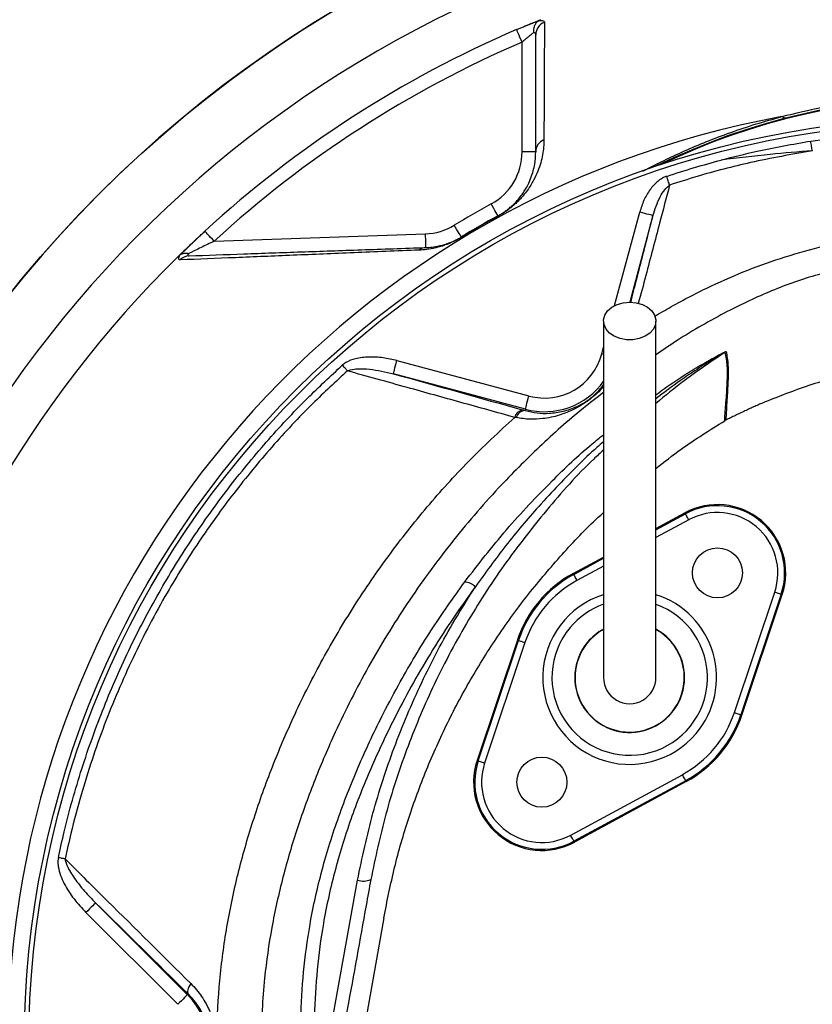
# Model space of a CAD drawing. Header units: millimetres. Extents: x 4424 to 8019, y 4288 to 7883.
# Tile 6 of 11: x 5196 to 6067, y 6131 to 7213. Entities that reach past the tile are written whole.
import ezdxf

# ---------------------------------------------------------------- set-up
doc = ezdxf.new("R2010")
doc.units = ezdxf.units.MM
doc.header["$LTSCALE"] = 5

msp = doc.modelspace()

# ---------------------------------------------------------------- linework, layer by layer
at = {"color": 7, "linetype": 'Continuous', "lineweight": 25}
for p, q in [((5742.2, 7201.6), (5768.5, 7212.5)), ((5748.1, 7067.3), (5748.1, 7187.8)), ((5763.1, 7067.3), (5748.1, 7067.3)), ((5410, 6969.2), (5642.1, 6977.3)), ((5610.7, 6838.1), (5755.7, 6799.3)), ((5751.8, 6784.8), (5606.8, 6823.7)), ((5749.6, 6783.8), (5751.4, 6783.3)), ((5751.4, 6783.3), (5751.8, 6784.8)), ((5741.7, 6775.5), (5740, 6775.8)), ((5971.8, 6772.7), (5970.8, 6772.1)), ((5895.1, 6653.6), (5927, 6670.9)), ((5927.5, 6669.9), (5927, 6670.9)), ((5804.3, 6604.3), (5837.6, 6622.4)), ((5804.9, 6603.3), (5804.3, 6604.3)), ((5981.4, 6451.6), (6025.6, 6583.9)), ((6032.7, 6581.6), (5988.5, 6449.2)), ((5989.6, 6448.8), (6033.9, 6581.2)), ((6032.7, 6581.6), (6033.9, 6581.2)), ((5743, 6531.3), (5698.8, 6398.9)), ((5744.1, 6530.9), (5743, 6531.3)), ((5699.9, 6398.6), (5744.1, 6530.9)), ((5751.3, 6528.5), (5707, 6396.2)), ((5988.5, 6449.2), (5989.6, 6448.8)), ((5699.9, 6398.6), (5698.8, 6398.9)), ((5801.5, 6316.9), (5924.2, 6383.4)), ((5927.8, 6376.8), (5805.1, 6310.3)), ((5928.3, 6375.8), (5805.7, 6309.2)), ((5927.8, 6376.8), (5928.3, 6375.8)), ((5805.1, 6310.3), (5805.7, 6309.2)), ((5532.1, 6072.2), (5567.4, 6267.5)), ((5279.8, 6242.6), (5380.6, 6141.8)), ((5370, 6131.2), (5269.2, 6232)), ((5596.3, 6226.1), (5566.2, 6055.4)), ((5381.4, 6142.7), (5380.6, 6141.8))]:
    msp.add_line(p, q, dxfattribs=at)
at = {"color": 8, "linetype": 'Continuous', "lineweight": 25}
for p, q in [((5849.8, 6898.5), (5877.4, 7001.3)), ((5891.8, 6997.4), (5866.4, 6902.3)), ((5835.6, 6845.4), (5837.6, 6852.8)), ((5837.6, 6844.9), (5835.6, 6845.4)), ((5895.1, 6652.2), (5927.5, 6669.9)), ((5931.1, 6663.3), (5895.1, 6643.7)), ((5804.9, 6603.3), (5837.6, 6621)), ((5837.6, 6612.5), (5808.4, 6596.7))]:
    msp.add_line(p, q, dxfattribs=at)
at = {"color": 7, "linetype": 'Continuous', "lineweight": 25, "flags": 128}
for points in [[(5748.1, 7187.8), (5747, 7190.5), (5745.8, 7193.1), (5744.8, 7195.5), (5743.9, 7197.6), (5743.2, 7199.3), (5742.6, 7200.6), (5742.3, 7201.3), (5742.2, 7201.6)], [(6066.9, 7068.6), (6066.7, 7069.7), (6066.5, 7070.9), (6066.3, 7072.1), (6066.1, 7073.5), (6065.9, 7074.9), (6065.6, 7076.3), (6065.4, 7077.8), (6065.2, 7079.3)], [(5910.2, 7030.9), (5909.8, 7031.9), (5909.5, 7033), (5909.1, 7034.2), (5908.7, 7035.4), (5908.3, 7036.6), (5907.8, 7037.9), (5907.4, 7039.2), (5907, 7040.5)], [(5721.5, 6997.1), (5721.4, 6997.4), (5721, 6998.1), (5720.3, 6999.3), (5719.4, 7001), (5718.3, 7003), (5717.1, 7005.2), (5715.7, 7007.7), (5714.3, 7010.3)], [(5721.7, 6996.8), (5721.7, 6996.9), (5721.7, 6996.9), (5721.6, 6997), (5721.6, 6997), (5721.6, 6997.1), (5721.6, 6997.1), (5721.6, 6997.1), (5721.5, 6997.1)], [(5891.8, 6997.4), (5891.5, 6997.5), (5890.7, 6997.7), (5889.3, 6998.1), (5887.5, 6998.6), (5885.3, 6999.1), (5882.8, 6999.8), (5880.2, 7000.5), (5877.4, 7001.3)], [(5681.3, 6973.9), (5681.2, 6974.1), (5680.7, 6974.9), (5680, 6976.1), (5679.1, 6977.7), (5677.9, 6979.6), (5676.5, 6981.8), (5675.1, 6984.2), (5673.6, 6986.7)], [(5371, 6952.9), (5392.1, 6973.1), (5399.8, 6980.3)], [(5410, 6969.2), (5408, 6971.4), (5406.1, 6973.4), (5404.3, 6975.3), (5402.8, 6977), (5401.5, 6978.4), (5400.6, 6979.4), (5400, 6980), (5399.8, 6980.3)], [(5642.6, 6962.3), (5642.6, 6962.6), (5642.6, 6963.5), (5642.5, 6964.8), (5642.4, 6966.7), (5642.4, 6969), (5642.3, 6971.6), (5642.2, 6974.4), (5642.1, 6977.3)], [(5681.5, 6973.6), (5681.5, 6973.7), (5681.5, 6973.7), (5681.4, 6973.8), (5681.4, 6973.8), (5681.4, 6973.9), (5681.4, 6973.9), (5681.3, 6973.9), (5681.3, 6973.9)], [(5866.3, 6902.3), (5873.5, 6901.6), (5880.2, 6899.7), (5886, 6896.7), (5890.6, 6892.7), (5893.7, 6888), (5895, 6882.9), (5894.6, 6877.7), (5892.3, 6872.8), (5888.5, 6868.4), (5883.2, 6864.9), (5876.9, 6862.4), (5869.9, 6861.1), (5862.7, 6861.1), (5855.7, 6862.4), (5849.4, 6864.9), (5844.2, 6868.4), (5840.3, 6872.8), (5838.1, 6877.7), (5837.6, 6882.9), (5839, 6888), (5842, 6892.7), (5846.6, 6896.7), (5852.5, 6899.7), (5859.2, 6901.6), (5866.3, 6902.3)], [(5606.8, 6823.7), (5606.9, 6824), (5607.1, 6824.8), (5607.5, 6826.2), (5607.9, 6828), (5608.5, 6830.2), (5609.2, 6832.7), (5609.9, 6835.3), (5610.7, 6838.1)], [(5556.3, 6826.8), (5555.7, 6827.5), (5555, 6828.3), (5554.4, 6829), (5553.7, 6829.8), (5552.9, 6830.6), (5552.2, 6831.4), (5551.5, 6832.3), (5550.7, 6833.1)], [(5751.8, 6784.8), (5751.9, 6785.1), (5752.1, 6786), (5752.5, 6787.3), (5753, 6789.1), (5753.5, 6791.3), (5754.2, 6793.8), (5754.9, 6796.5), (5755.7, 6799.3)], [(5931.1, 6663.3), (5930.4, 6664.5), (5929.7, 6665.8), (5929.1, 6666.9), (5928.6, 6667.9), (5928.1, 6668.7), (5927.8, 6669.3), (5927.6, 6669.7), (5927.5, 6669.9)], [(5808.4, 6596.7), (5807.8, 6598), (5807.1, 6599.2), (5806.5, 6600.3), (5805.9, 6601.3), (5805.5, 6602.1), (5805.2, 6602.8), (5804.9, 6603.1), (5804.9, 6603.3)], [(6025.6, 6583.9), (6027, 6583.5), (6028.3, 6583), (6029.5, 6582.6), (6030.6, 6582.3), (6031.5, 6582), (6032.2, 6581.8), (6032.6, 6581.6), (6032.7, 6581.6)], [(5744.1, 6530.9), (5744.3, 6530.9), (5744.7, 6530.7), (5745.4, 6530.5), (5746.3, 6530.2), (5747.3, 6529.9), (5748.6, 6529.4), (5749.9, 6529), (5751.3, 6528.5)], [(5981.4, 6451.6), (5982.7, 6451.1), (5984.1, 6450.7), (5985.3, 6450.3), (5986.4, 6449.9), (5987.2, 6449.6), (5987.9, 6449.4), (5988.3, 6449.3), (5988.5, 6449.2)], [(5699.9, 6398.6), (5700, 6398.5), (5700.5, 6398.4), (5701.1, 6398.2), (5702, 6397.9), (5703.1, 6397.5), (5704.3, 6397.1), (5705.6, 6396.7), (5707, 6396.2)], [(5927.8, 6376.8), (5927.7, 6377), (5927.5, 6377.4), (5927.1, 6378), (5926.7, 6378.8), (5926.2, 6379.8), (5925.5, 6380.9), (5924.9, 6382.2), (5924.2, 6383.4)], [(5805.1, 6310.3), (5805, 6310.4), (5804.8, 6310.8), (5804.5, 6311.4), (5804, 6312.3), (5803.5, 6313.2), (5802.9, 6314.4), (5802.2, 6315.6), (5801.5, 6316.9)], [(5246.3, 6290.8), (5245.4, 6291), (5244.6, 6291.2), (5243.6, 6291.3), (5242.7, 6291.5), (5241.8, 6291.7), (5240.8, 6291.9), (5239.8, 6292.2), (5238.9, 6292.4)], [(5279.8, 6242.6), (5279.6, 6242.3), (5278.9, 6241.7), (5278, 6240.7), (5276.6, 6239.4), (5275, 6237.8), (5273.2, 6236), (5271.2, 6234), (5269.2, 6232)], [(5384.4, 6153.9), (5383.2, 6152.1), (5382.2, 6150.4), (5381.4, 6148.7), (5380.9, 6147.2), (5380.6, 6145.8), (5380.6, 6144.5), (5380.9, 6143.5), (5381.4, 6142.7)], [(5380.6, 6141.8), (5380.3, 6141.6), (5379.7, 6141), (5378.7, 6140), (5377.4, 6138.6), (5375.8, 6137), (5374, 6135.2), (5372, 6133.3), (5370, 6131.2)]]:
    msp.add_lwpolyline(points, dxfattribs=at)
at = {"color": 7, "linetype": 'Continuous', "lineweight": 25}
for centre, radius in [((6221.3, 6085.1), 1797.5), ((6221.3, 6085.1), 1712.5), ((6221.3, 6085.1), 1704.2), ((6221.3, 6085.1), 1655.1), ((6221.3, 6085.1), 1650), ((6221.3, 6085.1), 1612.3), ((6221.3, 6085.1), 1325), ((6221.3, 6085.1), 1020), ((6221.3, 6085.1), 1015), ((5962.7, 6605), 27.5), ((5769.9, 6375.2), 27.5)]:
    msp.add_circle(centre, radius, dxfattribs=at)
for centre, radius, start, end in [((6221.3, 6085.1), 1589, 98.2747, 147.6633), ((6221.3, 6085.1), 1325, 283.8021, 266.0622), ((6221.3, 6085.1), 1262.6, 110.0275, 249.9725), ((6221.3, 6085.1), 1215, 113.2249, 132.5418), ((5777.7, 7195.9), 14.6, 110.0278, 179.5259), ((6221.3, 6085.1), 1200, 113.2249, 132.5418), ((6221.3, 6390.1), 737.5, 63.7466, 116.2534), ((6221.3, 6085.1), 1038.2, 100.4364, 259.5636), ((6038.2, 7114.6), 9.85, 240.0427, 281.6895), ((5777.6, 7067.2), 14.5, 112.4342, 179.5498), ((5683.1, 7067.3), 65, 298.721, 0), ((6221.3, 6085.1), 1055, 118.721, 121.279), ((6221.3, 6085.1), 1040, 118.721, 121.279), ((6221.3, 6085.1), 1039.6, 118.721, 121.279), ((5639.8, 7042.3), 65, 272, 301.279), ((6221.3, 6085.1), 1215, 134.4148, 166.5874), ((5383, 6939.4), 13.8, 92.2799, 138.0419), ((5643.1, 6949.4), 13, 92.2293, 128.8252), ((5772.6, 6862.3), 65.3, 255, 345), ((5979.3, 6834.6), 15.1, 118.1487, 121.7765), ((5750.4, 6773.2), 10.7, 94.2151, 165.6738), ((5752, 6772.7), 10.7, 93.1117, 164.842), ((5962.7, 6605), 75, 341.5102, 118.4898), ((5962.7, 6605), 73.8, 341.5102, 118.4898), ((5962.7, 6605), 66.3, 341.5102, 118.4898), ((5866.3, 6490.1), 130, 118.4898, 161.5102), ((5866.3, 6490.1), 128.8, 118.4898, 161.5102), ((5866.3, 6490.1), 121.3, 118.4898, 161.5102), ((5683, 6574.5), 20.6, 47.7815, 84.2489), ((5866.3, 6490.1), 60.3, 140, 61.477), ((5866.3, 6490.1), 60.3, 140, 61.4713), ((5866.3, 6490.1), 60, 180, 61.013), ((5866.3, 6490.1), 60, 119.0223, 180), ((5866.3, 6490.1), 60.3, 118.615, 140), ((5866.3, 6490.1), 60.3, 118.6204, 140), ((5866.3, 6490.1), 28.8, 180, 0.087), ((5866.3, 6490.1), 121.3, 298.4898, 341.5102), ((5866.3, 6490.1), 128.8, 298.4898, 341.5102), ((5866.3, 6490.1), 130, 298.4898, 341.5102), ((5769.9, 6375.2), 75, 161.5102, 298.4898), ((5769.9, 6375.2), 73.8, 161.5102, 298.4898), ((5769.9, 6375.2), 66.3, 161.5102, 298.4898), ((5573.7, 6286.5), 20, 251.6021, 294.5614), ((5323.8, 6085.1), 80.3, 315, 45)]:
    msp.add_arc(centre, radius, start, end, dxfattribs=at)
at = {"color": 8, "linetype": 'Continuous', "lineweight": 25}
for centre, radius, start, end in [((6221.3, 6390.1), 736.8, 64.1486, 115.8514), ((5772.6, 6862.3), 80.3, 255, 324.6267), ((5866.3, 6490.1), 95.4, 107.7115, 320), ((5866.3, 6490.1), 95.4, 320, 72.4222), ((5866.3, 6490.1), 85.4, 140, 70.1162), ((5866.3, 6490.1), 85.4, 109.7567, 140)]:
    msp.add_arc(centre, radius, start, end, dxfattribs=at)
at = {"color": 7, "linetype": 'Continuous', "lineweight": 25}
for points, knots in [([(5742.2, 7201.6), (5744.8, 7202.7), (5747.3, 7203.8), (5751.1, 7205.4), (5752.3, 7205.9), (5754.8, 7206.9), (5756, 7207.4), (5758.2, 7208.4), (5759.3, 7208.8), (5761.5, 7209.7), (5762.5, 7210.1), (5765.4, 7211.3), (5767.1, 7212), (5768.5, 7212.5)], [0, 0, 0, 0, 0.25, 0.25, 0.375, 0.375, 0.5, 0.5, 0.625, 0.625, 0.75, 0.75, 1, 1, 1, 1]), ([(5766.7, 7211.7), (5765.7, 7211.1), (5764.8, 7210.3), (5763.6, 7208.9), (5763.2, 7208.4), (5762.5, 7207.3), (5762.2, 7206.8), (5761.4, 7205), (5761, 7203.7), (5760.7, 7201.7), (5760.6, 7201), (5760.5, 7199.6), (5760.5, 7198.9), (5760.6, 7198.2)], [0, 0, 0, 0, 0.25, 0.25, 0.375, 0.375, 0.5, 0.5, 0.75, 0.75, 0.875, 0.875, 1, 1, 1, 1]), ([(5766.7, 7211.7), (5767.7, 7211.8), (5768.6, 7211.8), (5770.1, 7211.7), (5770.7, 7211.5), (5771.7, 7211.2), (5772.1, 7211), (5772.6, 7210.4), (5772.7, 7210), (5772.7, 7209.6)], [0, 0, 0, 0, 0.25, 0.25, 0.5, 0.5, 0.75, 0.75, 1, 1, 1, 1]), ([(5760.6, 7198.2), (5759.8, 7197.6), (5758.9, 7196.8), (5757, 7195.3), (5755.9, 7194.4), (5753.8, 7192.6), (5752.6, 7191.7), (5750.4, 7189.8), (5749.3, 7188.8), (5748.1, 7187.8)], [0, 0, 0, 0, 0.25, 0.25, 0.5, 0.5, 0.75, 0.75, 1, 1, 1, 1]), ([(5763.1, 7196.1), (5763.1, 7196.8), (5762.9, 7197.3), (5762.1, 7198.1), (5761.4, 7198.2), (5760.6, 7198.2)], [0, 0, 0, 0, 0.5, 0.5, 1, 1, 1, 1]), ([(6033.3, 7106.1), (6063.3, 7113.9), (6093.9, 7119.9), (6140.9, 7126), (6156.8, 7127.5), (6180.8, 7129.1), (6188.9, 7129.5), (6201, 7129.9), (6205.1, 7130), (6213.2, 7130.1), (6217.3, 7130.1), (6253.6, 7130.1), (6285.5, 7128), (6332.5, 7122), (6348.1, 7119.5), (6371.3, 7115), (6379, 7113.3), (6394.3, 7109.9), (6401.9, 7108), (6409.4, 7106.1)], [0, 0, 0, 0, 0.25, 0.25, 0.375, 0.375, 0.4375, 0.4375, 0.46875, 0.46875, 0.5, 0.5, 0.75, 0.75, 0.875, 0.875, 0.9375, 0.9375, 1, 1, 1, 1]), ([(6065.2, 7079.3), (6079.3, 7081), (6097.9, 7083.3), (6116.5, 7084.3), (6121, 7084.5)], [0, 0, 0, 0, 0.76355, 1, 1, 1, 1]), ([(5772.1, 7080.6), (5772.1, 7075.3), (5771.6, 7069.9), (5770.1, 7061.3), (5769.4, 7058.4), (5767.7, 7052.4), (5766.7, 7049.3), (5764.2, 7043), (5762.7, 7039.7), (5759.9, 7034.5), (5758.9, 7032.8), (5756.7, 7029.1), (5755.4, 7027.2), (5752.6, 7023.3), (5751, 7021.3), (5748.3, 7018.1), (5747.4, 7017.1), (5745.3, 7014.8), (5744.2, 7013.7), (5741.8, 7011.4), (5740.6, 7010.2), (5737.7, 7007.7), (5736.1, 7006.4), (5733.5, 7004.4), (5732.6, 7003.7), (5730.7, 7002.3), (5729.6, 7001.6), (5727.5, 7000.2), (5726.4, 6999.5), (5724.1, 6998.1), (5722.9, 6997.4), (5721.7, 6996.8)], [0, 0, 0, 0, 0.25, 0.25, 0.375, 0.375, 0.5, 0.5, 0.625, 0.625, 0.6875, 0.6875, 0.75, 0.75, 0.8125, 0.8125, 0.84375, 0.84375, 0.875, 0.875, 0.90625, 0.90625, 0.9375, 0.9375, 0.953125, 0.953125, 0.96875, 0.96875, 0.984375, 0.984375, 1, 1, 1, 1]), ([(5966.8, 7058.4), (5966.9, 7058.4), (5979.9, 7061.9), (6012.5, 7070), (6045.5, 7075.8), (6065.2, 7079.3)], [0, 0, 0, 0, 0.002902, 0.4034, 1, 1, 1, 1]), ([(5721.5, 6997.1), (5722.7, 6997.8), (5723.9, 6998.4), (5726, 6999.8), (5727.1, 7000.4), (5729, 7001.7), (5729.9, 7002.4), (5731.6, 7003.6), (5732.3, 7004.2), (5733.8, 7005.4), (5734.5, 7006), (5735.8, 7007.1), (5736.4, 7007.6), (5738.2, 7009.2), (5739.2, 7010.2), (5742.1, 7013.2), (5743.7, 7015), (5746.6, 7018.5), (5747.8, 7020.2), (5751.1, 7025), (5752.9, 7028), (5755.8, 7033.6), (5756.9, 7036.3), (5758.9, 7041.6), (5759.7, 7044.1), (5761, 7049), (5761.6, 7051.4), (5762.8, 7058.4), (5763.1, 7062.9), (5763.1, 7067.3)], [0, 0, 0, 0, 0.015625, 0.015625, 0.03125, 0.03125, 0.046875, 0.046875, 0.0625, 0.0625, 0.078125, 0.078125, 0.09375, 0.09375, 0.125, 0.125, 0.1875, 0.1875, 0.25, 0.25, 0.375, 0.375, 0.5, 0.5, 0.625, 0.625, 0.75, 0.75, 1, 1, 1, 1]), ([(6066.9, 7068.6), (6044.2, 7064.6), (6001.6, 7057), (5949.5, 7043.4), (5920.2, 7034.1), (5910.2, 7030.9)], [0, 0, 0, 0, 0.42754, 0.804707, 1, 1, 1, 1]), ([(6066.9, 7068.6), (6051.5, 7067.3), (6018.1, 7064.6), (5984.7, 7060.6), (5966.8, 7058.4)], [0, 0, 0, 0, 0.460906, 1, 1, 1, 1]), ([(5907, 7040.5), (5917.1, 7043.8), (5936.9, 7050.2), (5956.9, 7055.7), (5966.8, 7058.4)], [0, 0, 0, 0, 0.509875, 1, 1, 1, 1]), ([(5907, 7040.5), (5906.6, 7040.4), (5903.1, 7039.2), (5896.3, 7034.9), (5888.2, 7025.9), (5881.5, 7014.4), (5878.7, 7005.6), (5877.4, 7001.3)], [0, 0, 0, 0, 0.021234, 0.221404, 0.461278, 0.730345, 1, 1, 1, 1]), ([(5891.8, 6997.4), (5894.1, 7004.4), (5897.3, 7014.4), (5904, 7025.6), (5908.3, 7029.3), (5910.2, 7030.9)], [0, 0, 0, 0, 0.5718, 0.808177, 1, 1, 1, 1]), ([(5371, 6952.9), (5371.9, 6953.8), (5372.8, 6954.7), (5374.8, 6956.7), (5375.9, 6957.7), (5378.1, 6959.9), (5379.3, 6961), (5381.7, 6963.3), (5382.9, 6964.4), (5386.6, 6968), (5389.2, 6970.4), (5393.1, 6974.1), (5394.5, 6975.3), (5397.1, 6977.8), (5398.5, 6979), (5399.8, 6980.3)], [0, 0, 0, 0, 0.125, 0.125, 0.25, 0.25, 0.375, 0.375, 0.5, 0.5, 0.75, 0.75, 0.875, 0.875, 1, 1, 1, 1]), ([(5410, 6969.2), (5405.1, 6966.9), (5400.3, 6964.6), (5393.3, 6961.2), (5391, 6960.1), (5387.6, 6958.4), (5386.4, 6957.9), (5384.3, 6956.8), (5383.2, 6956.3), (5382.2, 6955.8)], [0, 0, 0, 0, 0.5, 0.5, 0.75, 0.75, 0.875, 0.875, 1, 1, 1, 1]), ([(5681.5, 6973.6), (5680.1, 6972.7), (5678.7, 6971.9), (5675.9, 6970.4), (5674.5, 6969.7), (5671.8, 6968.4), (5670.5, 6967.8), (5667.9, 6966.7), (5666.7, 6966.2), (5663.2, 6964.9), (5661.1, 6964.1), (5657, 6962.9), (5655.1, 6962.4), (5649.7, 6961.1), (5646.4, 6960.6), (5640.4, 6959.8), (5637.6, 6959.6), (5635, 6959.5)], [0, 0, 0, 0, 0.0625, 0.0625, 0.125, 0.125, 0.1875, 0.1875, 0.25, 0.25, 0.375, 0.375, 0.5, 0.5, 0.75, 0.75, 1, 1, 1, 1]), ([(5642.6, 6962.3), (5644.7, 6962.4), (5646.9, 6962.6), (5651.7, 6963.1), (5654.3, 6963.5), (5658.7, 6964.5), (5660.2, 6964.9), (5663.5, 6965.8), (5665.3, 6966.4), (5669.1, 6967.8), (5671.3, 6968.7), (5674.2, 6970.1), (5674.8, 6970.3), (5676.1, 6971), (5676.7, 6971.3), (5678, 6972), (5678.7, 6972.4), (5680, 6973.1), (5680.7, 6973.5), (5681.3, 6973.9)], [0, 0, 0, 0, 0.25, 0.25, 0.5, 0.5, 0.625, 0.625, 0.75, 0.75, 0.875, 0.875, 0.90625, 0.90625, 0.9375, 0.9375, 0.96875, 0.96875, 1, 1, 1, 1]), ([(5372.8, 6954.5), (5372.5, 6954.3), (5372.2, 6954), (5371.6, 6953.5), (5371.3, 6953.2), (5371, 6952.9)], [0, 0, 0, 0, 0.5, 0.5, 1, 1, 1, 1]), ([(5372.7, 6948.7), (5372.2, 6948.7), (5371.8, 6948.8), (5371.2, 6949.2), (5371.1, 6949.6), (5371.1, 6950.6), (5371.3, 6951.2), (5371.8, 6952.7), (5372.3, 6953.5), (5372.8, 6954.5)], [0, 0, 0, 0, 0.25, 0.25, 0.5, 0.5, 0.75, 0.75, 1, 1, 1, 1]), ([(5635, 6959.5), (5610.3, 6958.5), (5586.6, 6957.5), (5540.7, 6955.6), (5518.5, 6954.7), (5475.2, 6952.9), (5454.1, 6952), (5412.8, 6950.3), (5392.6, 6949.5), (5372.7, 6948.7)], [0, 0, 0, 0, 0.25, 0.25, 0.5, 0.5, 0.75, 0.75, 1, 1, 1, 1]), ([(5372.8, 6954.5), (5374, 6955.3), (5375.5, 6955.8), (5377.9, 6956.1), (5378.7, 6956.2), (5380, 6956.1), (5380.4, 6956.1), (5381.3, 6955.9), (5381.8, 6955.9), (5382.2, 6955.8)], [0, 0, 0, 0, 0.5, 0.5, 0.75, 0.75, 0.875, 0.875, 1, 1, 1, 1]), ([(5382.2, 6955.8), (5381.8, 6955.4), (5381.4, 6955), (5380.9, 6954.4), (5380.8, 6954.1), (5380.9, 6953.6), (5381, 6953.4), (5381.6, 6953.3), (5382, 6953.2), (5382.4, 6953.2)], [0, 0, 0, 0, 0.25, 0.25, 0.5, 0.5, 0.75, 0.75, 1, 1, 1, 1]), ([(5382.4, 6953.2), (5402.2, 6953.9), (5422.2, 6954.6), (5463.2, 6956.1), (5484.2, 6956.8), (5527.1, 6958.3), (5549.2, 6959.1), (5594.7, 6960.6), (5618.1, 6961.5), (5642.6, 6962.3)], [0, 0, 0, 0, 0.25, 0.25, 0.5, 0.5, 0.75, 0.75, 1, 1, 1, 1]), ([(5837.6, 6881.6), (5837.6, 6868.5), (5837.6, 6844), (5837.6, 6810.1), (5837.6, 6781.5), (5837.6, 6758.3), (5837.6, 6738.9), (5837.6, 6721.5), (5837.6, 6694.3), (5837.6, 6657.9), (5837.6, 6625.4), (5837.6, 6604.8), (5837.6, 6594.6), (5837.6, 6585.2), (5837.6, 6576.9), (5837.6, 6569.5), (5837.6, 6562.5), (5837.6, 6555.2), (5837.6, 6546.5), (5837.6, 6536.6), (5837.6, 6526.2), (5837.6, 6516.4), (5837.6, 6507.8), (5837.6, 6500.7), (5837.6, 6494.9), (5837.6, 6491.7), (5837.6, 6490.1)], [0, 0, 0, 0, 0.062475, 0.116763, 0.162869, 0.200798, 0.230968, 0.259523, 0.288504, 0.370175, 0.452627, 0.476037, 0.49843, 0.519487, 0.539198, 0.557563, 0.574582, 0.593456, 0.617571, 0.651546, 0.69241, 0.74023, 0.795001, 0.856556, 0.924862, 1, 1, 1, 1]), ([(5895.1, 6490.1), (5895.1, 6491.4), (5895.1, 6494.1), (5895.1, 6498.5), (5895.1, 6503.7), (5895.1, 6509.6), (5895.1, 6516.2), (5895.1, 6523), (5895.1, 6529.8), (5895.1, 6537.1), (5895.1, 6545.6), (5895.1, 6556.3), (5895.1, 6569.1), (5895.1, 6584.1), (5895.1, 6603), (5895.1, 6626.1), (5895.1, 6652.8), (5895.1, 6679.8), (5895.1, 6703.4), (5895.1, 6725.1), (5895.1, 6746.7), (5895.1, 6773.3), (5895.1, 6804.9), (5895.1, 6841.5), (5895.1, 6867.7), (5895.1, 6881.6)], [0, 0, 0, 0, 0.062133, 0.118852, 0.17019, 0.216187, 0.256776, 0.291882, 0.321501, 0.345659, 0.375853, 0.40732, 0.441502, 0.478325, 0.515922, 0.568505, 0.620521, 0.669451, 0.715185, 0.743961, 0.780221, 0.823948, 0.875147, 0.933829, 1, 1, 1, 1]), ([(5970.8, 6772.1), (5970.8, 6772.1), (5970.8, 6779.2), (5972.3, 6793.3), (5973.5, 6813.8), (5974, 6832.8), (5972.2, 6842.6), (5971.3, 6847.5)], [0, 0, 0, 0, 0.000001, 0.224367, 0.482887, 0.741431, 1, 1, 1, 1]), ([(5972.1, 6848), (5973.2, 6843.6), (5973.9, 6838.6), (5974.6, 6827.6), (5974.5, 6821.6), (5974, 6808.8), (5973.6, 6802), (5972.7, 6787.7), (5972.2, 6780.3), (5971.8, 6772.7)], [0, 0, 0, 0, 0.25, 0.25, 0.5, 0.5, 0.75, 0.75, 1, 1, 1, 1]), ([(5610.7, 6838.1), (5605.6, 6839.3), (5595.6, 6841.6), (5580.2, 6842.5), (5566.3, 6840.9), (5556.2, 6837.4), (5552, 6834.1), (5550.7, 6833.1)], [0, 0, 0, 0, 0.248635, 0.496978, 0.741062, 0.9217, 1, 1, 1, 1]), ([(5238.9, 6292.4), (5240.9, 6301.8), (5248.2, 6334.7), (5263.9, 6390.2), (5288.2, 6458), (5317.3, 6524), (5350, 6585.9), (5386, 6643.8), (5424.6, 6697.7), (5466.7, 6748.9), (5508.8, 6794.2), (5537.8, 6821.1), (5550.7, 6833.1)], [0, 0, 0, 0, 0.045792, 0.159051, 0.272601, 0.386151, 0.499411, 0.603676, 0.708167, 0.812658, 0.916924, 1, 1, 1, 1]), ([(5556.3, 6826.8), (5543.5, 6815), (5514.6, 6788.3), (5472.8, 6743.6), (5430.9, 6692.8), (5392.5, 6639.4), (5355.1, 6579.4), (5320, 6512.3), (5288.3, 6438.1), (5266.7, 6373.2), (5253.6, 6323.8), (5248.4, 6300.2), (5246.3, 6290.8)], [0, 0, 0, 0, 0.083038, 0.187289, 0.291768, 0.396247, 0.500498, 0.628504, 0.756721, 0.884727, 0.954198, 1, 1, 1, 1]), ([(5556.3, 6826.8), (5557.4, 6827.2), (5561, 6828.7), (5569.3, 6829.4), (5585.2, 6828.7), (5598.1, 6825.7), (5606.8, 6823.7)], [0, 0, 0, 0, 0.063206, 0.229505, 0.475649, 1, 1, 1, 1]), ([(5740, 6775.8), (5720.3, 6781.3), (5681, 6792.2), (5619.8, 6809.2), (5578.2, 6820.8), (5556.3, 6826.8)], [0, 0, 0, 0, 0.32217, 0.644479, 1, 1, 1, 1]), ([(6124.4, 6825.6), (6120.5, 6825), (6098.6, 6821.7), (6059.6, 6810.5), (6025.8, 6797), (6008.9, 6790.2)], [0, 0, 0, 0, 0.097132, 0.548566, 1, 1, 1, 1]), ([(5751.4, 6783.3), (5755.9, 6782.3), (5764.9, 6780.2), (5778.9, 6780), (5793.4, 6782.1), (5806.2, 6786.4), (5816.1, 6791.7), (5822.9, 6796.4), (5828.5, 6801.1), (5833.5, 6806.1), (5836.2, 6809.6), (5837.6, 6811.4)], [0, 0, 0, 0, 0.141493, 0.285993, 0.464464, 0.646478, 0.75046, 0.802465, 0.854123, 0.925416, 1, 1, 1, 1]), ([(6008.9, 6790.2), (6007.2, 6789.4), (6003.6, 6787.8), (5998.3, 6785.4), (5992.9, 6782.9), (5987.6, 6780.4), (5982.4, 6777.9), (5977.1, 6775.3), (5973.6, 6773.6), (5971.8, 6772.7)], [0, 0, 0, 0, 0.142874, 0.285731, 0.428578, 0.571422, 0.714269, 0.857126, 1, 1, 1, 1]), ([(5895.1, 6719.7), (5904.2, 6726.9), (5928.5, 6745.8), (5954.6, 6762.1), (5970.8, 6772.1)], [0, 0, 0, 0, 0.379124, 1, 1, 1, 1]), ([(5596.3, 6226.1), (5600, 6244.6), (5607.3, 6281.6), (5623.1, 6335.9), (5642.6, 6389.1), (5665.8, 6440.8), (5692.7, 6490.9), (5723.1, 6539), (5756.9, 6584.9), (5794.2, 6628.1), (5821.2, 6656.8), (5836.5, 6670.3), (5837.6, 6671.2)], [0, 0, 0, 0, 0.1098045, 0.2193223, 0.3291033, 0.4394561, 0.549531, 0.6598867, 0.770703, 0.8812264, 0.9920223, 1, 1, 1, 1]), ([(5510.9, 6008.9), (5509, 6026.3), (5505.3, 6061.3), (5504.6, 6114), (5507.6, 6166.7), (5514.9, 6221.8), (5527.7, 6279), (5546.2, 6337.9), (5569, 6395.2), (5592.2, 6444.3), (5618.3, 6493.1), (5647.2, 6541.8), (5672.5, 6577.3), (5685.1, 6595.1)], [0, 0, 0, 0, 0.084242, 0.168702, 0.253149, 0.337371, 0.435495, 0.533908, 0.632445, 0.730738, 0.792862, 0.896433, 1, 1, 1, 1]), ([(5696.9, 6589.8), (5688.8, 6578.5), (5672.5, 6555.9), (5649.9, 6520.8), (5628.7, 6484.8), (5606.1, 6442.4), (5582.9, 6393.6), (5560.4, 6337.6), (5542.2, 6279.6), (5529.7, 6223.2), (5522.5, 6169.3), (5519.5, 6118), (5520.2, 6066.2), (5523.9, 6031.6), (5525.7, 6014.4)], [0, 0, 0, 0, 0.067317, 0.134635, 0.202408, 0.27018, 0.367566, 0.464934, 0.564271, 0.663591, 0.746802, 0.830016, 0.915007, 1, 1, 1, 1]), ([(5567.4, 6267.5), (5572.6, 6292.1), (5583.1, 6341.3), (5606.9, 6413.8), (5636.9, 6484.9), (5667.7, 6543.6), (5689.3, 6577.7), (5696.9, 6589.8)], [0, 0, 0, 0, 0.216361, 0.432722, 0.655359, 0.877998, 1, 1, 1, 1]), ([(5238.9, 6292.4), (5238.7, 6291.2), (5238.2, 6287.9), (5238.7, 6281.3), (5241.1, 6272.7), (5246.6, 6260.6), (5255.6, 6246.5), (5264.7, 6236.8), (5269.2, 6232)], [0, 0, 0, 0, 0.049176, 0.143075, 0.285636, 0.428722, 0.714063, 1, 1, 1, 1]), ([(5246.3, 6290.8), (5261.8, 6275.4), (5307.6, 6230.1), (5353.8, 6184.2), (5384.4, 6153.9)], [0, 0, 0, 0, 0.339249, 1, 1, 1, 1]), ([(5246.3, 6290.8), (5246.4, 6290), (5246.7, 6287.6), (5249.6, 6280.1), (5256.6, 6269), (5267.4, 6255.3), (5275.7, 6246.8), (5279.8, 6242.6)], [0, 0, 0, 0, 0.038624, 0.120561, 0.400424, 0.700095, 1, 1, 1, 1]), ([(5582, 6268.3), (5580.3, 6258.8), (5571.7, 6211.2), (5559.9, 6146.1), (5549.9, 6090.5), (5546.7, 6073)], [0, 0, 0, 0, 0.146241, 0.731194, 1, 1, 1, 1]), ([(5384.4, 6153.9), (5386.5, 6151.8), (5388.6, 6149.5), (5392.5, 6144.8), (5394.4, 6142.3), (5397.9, 6137.2), (5399.5, 6134.5), (5401.8, 6130.4), (5402.5, 6129), (5403.9, 6126.1), (5404.6, 6124.6), (5407.7, 6117.2), (5409.6, 6111), (5411.6, 6101.4), (5412.1, 6098.1), (5412.8, 6091.5), (5413.1, 6085), (5412.7, 6078.4), (5412.1, 6071.8), (5411.6, 6068.5), (5409.6, 6058.9), (5407.6, 6052.8), (5404.5, 6045.4), (5403.8, 6044), (5402.5, 6041.1), (5401.7, 6039.7), (5399.4, 6035.5), (5397.8, 6032.9), (5392.6, 6025.2), (5388.7, 6020.5), (5384.4, 6016.3)], [0, 0, 0, 0, 0.0625, 0.0625, 0.125, 0.125, 0.1875, 0.1875, 0.21875, 0.21875, 0.25, 0.25, 0.375, 0.375, 0.4375, 0.4375, 0.5, 0.5625, 0.5625, 0.625, 0.625, 0.75, 0.75, 0.78125, 0.78125, 0.8125, 0.8125, 0.875, 0.875, 1, 1, 1, 1]), ([(5381.4, 6027.5), (5384.2, 6030.5), (5389.8, 6036.5), (5396.6, 6047.4), (5401.9, 6059.7), (5404.9, 6072.4), (5405.9, 6085.3), (5405, 6097.2), (5402.3, 6108.6), (5398.3, 6119.2), (5392.8, 6129.1), (5387, 6136.9), (5382.9, 6141.1), (5381.4, 6142.7)], [0, 0, 0, 0, 0.102063, 0.206746, 0.307094, 0.411347, 0.500314, 0.59264, 0.676465, 0.762711, 0.852684, 0.944762, 1, 1, 1, 1])]:
    msp.add_open_spline(points, degree=3, knots=knots, dxfattribs=at)
for points in [[(5768.5, 7212.5), (5767.9, 7212.3), (5767.2, 7212), (5766.7, 7211.7)], [(5772.7, 7209.6), (5772.5, 7167), (5772.3, 7124), (5772.1, 7080.6)], [(5763.1, 7067.3), (5763.1, 7110.6), (5763.1, 7153.5), (5763.1, 7196.1)], [(5606.8, 6823.7), (5654.5, 6810.4), (5702.2, 6797.1), (5749.6, 6783.8)], [(5381.4, 6142.7), (5347.3, 6176.2), (5313.5, 6209.5), (5279.8, 6242.6)]]:
    msp.add_open_spline(points, degree=3, dxfattribs=at)
at = {"color": 8, "linetype": 'Continuous', "lineweight": 25}
for points, knots in [([(5880.7, 7046.1), (5888.3, 7050), (5902.2, 7057.3), (5926.2, 7068.4), (5950.7, 7078.8), (5977, 7088.8), (6004.6, 7098.1), (6023.8, 7103.4), (6033.3, 7106.1)], [0, 0, 0, 0, 0.1887594, 0.3492259, 0.5097289, 0.6752116, 0.8407151, 1, 1, 1, 1]), ([(5910.2, 7030.9), (5906.5, 7017.1), (5898, 6984.7), (5886.6, 6941.4), (5878.6, 6911.1), (5875.8, 6900.9)], [0, 0, 0, 0, 0.330651, 0.772869, 1, 1, 1, 1]), ([(5867.4, 6901.7), (5869.5, 6910.1), (5876.8, 6938.3), (5884.8, 6969.8), (5890.7, 6992.9), (5891.8, 6997.4)], [0, 0, 0, 0, 0.254291, 0.854049, 1, 1, 1, 1]), ([(5893.7, 6886.7), (5899.6, 6890.2), (5919.8, 6902.3), (5953.8, 6919.6), (5995.8, 6938.1), (6037.2, 6952.6), (6079.8, 6964.5), (6109, 6969.8), (6123.5, 6972.4)], [0, 0, 0, 0, 0.083129, 0.286756, 0.463216, 0.639677, 0.819838, 1, 1, 1, 1]), ([(6125.4, 6945), (6107.9, 6941.2), (6072.8, 6933.6), (6021.9, 6915.6), (5970.3, 6891.1), (5928.1, 6867), (5902.8, 6849.8), (5895.1, 6844.4)], [0, 0, 0, 0, 0.212316, 0.425192, 0.637522, 0.888477, 1, 1, 1, 1]), ([(5895.1, 6800.7), (5903.4, 6806.6), (5917.7, 6816.9), (5939.2, 6830.2), (5955.4, 6839.6), (5966.1, 6845.4), (5970.5, 6847.5), (5971.6, 6847.9), (5972, 6848), (5972.1, 6848), (5972.1, 6848)], [0, 0, 0, 0, 0.333062, 0.576414, 0.819373, 0.941845, 0.973225, 0.985177, 0.992589, 1, 1, 1, 1]), ([(5971.3, 6847.5), (5956.1, 6837.2), (5929.8, 6819.5), (5905.3, 6799.6), (5895.1, 6791.2)], [0, 0, 0, 0, 0.579846, 1, 1, 1, 1]), ([(5971.3, 6847.5), (5971.3, 6847.5), (5971.3, 6847.5), (5971.2, 6847.5), (5971.1, 6847.5), (5970.8, 6847.4), (5969.8, 6846.9), (5965.8, 6844.6), (5955.6, 6838.4), (5940.2, 6828.6), (5918.6, 6814.2), (5904, 6802.9), (5895.1, 6796.1)], [0, 0, 0, 0, 0.00195, 0.003725, 0.005644, 0.007967, 0.016524, 0.043542, 0.159828, 0.397577, 0.635442, 1, 1, 1, 1]), ([(5837.6, 6803), (5830, 6797.2), (5805.5, 6778.6), (5766.9, 6743.8), (5717.8, 6694.7), (5668.8, 6637.5), (5621.1, 6571.9), (5578.7, 6502.7), (5545.7, 6437.7), (5520.3, 6378.3), (5500.9, 6325.2), (5484.9, 6270.9), (5472.6, 6215.8), (5463.9, 6155.5), (5460.6, 6090), (5463.4, 6019.8), (5472.6, 5950.1), (5487.6, 5883.5), (5507.7, 5820.4), (5532.3, 5760.8), (5561.6, 5703.4), (5595.8, 5648.3), (5634.8, 5595.7), (5678.8, 5546.7), (5710, 5515), (5727.3, 5501), (5727.6, 5500.9)], [0, 0, 0, 0, 0.01898, 0.061566, 0.10401, 0.157985, 0.212135, 0.266293, 0.320279, 0.357895, 0.395642, 0.43339, 0.471053, 0.508598, 0.555279, 0.602162, 0.649055, 0.695752, 0.738613, 0.78162, 0.824628, 0.867489, 0.911367, 0.955403, 0.999437, 1, 1, 1, 1]), ([(5837.6, 6809.6), (5836.9, 6808.8), (5834.4, 6805.9), (5829.5, 6801.2), (5823, 6795.9), (5815.2, 6790.3), (5803.8, 6783.7), (5788.8, 6777.6), (5772.4, 6774.2), (5756.6, 6773.2), (5746.7, 6774.7), (5741.7, 6775.5)], [0, 0, 0, 0, 0.030261, 0.110653, 0.171844, 0.232475, 0.345983, 0.5298, 0.71389, 0.857045, 1, 1, 1, 1]), ([(5728.8, 5438.2), (5717.4, 5447.1), (5687.6, 5470.4), (5643.7, 5513.2), (5597.1, 5565.5), (5555.6, 5621.2), (5519.3, 5679.7), (5488.1, 5740.6), (5462, 5803.8), (5442, 5866.2), (5427.8, 5927), (5418.4, 5986), (5413.2, 6045.7), (5412.5, 6105.4), (5416.2, 6164.9), (5424.6, 6223.9), (5437.4, 6282.1), (5454.3, 6339.4), (5474.7, 6395.5), (5499.3, 6452.6), (5528.6, 6510.6), (5563.1, 6568.8), (5601.4, 6624.7), (5643.4, 6677.8), (5689.2, 6728.7), (5722.8, 6759.9), (5740, 6775.8)], [0, 0, 0, 0, 0.02836, 0.074122, 0.119887, 0.165487, 0.210019, 0.254703, 0.299388, 0.34392, 0.382793, 0.421826, 0.460907, 0.499928, 0.538792, 0.577595, 0.616524, 0.655534, 0.694534, 0.733398, 0.777457, 0.821666, 0.865921, 0.910118, 0.954167, 1, 1, 1, 1]), ([(5685.1, 6595.1), (5700.1, 6614.4), (5730, 6653.1), (5777.5, 6703.1), (5813.5, 6737.6), (5833.3, 6753.4), (5837.6, 6756.8)], [0, 0, 0, 0, 0.330921, 0.661811, 0.927163, 1, 1, 1, 1]), ([(5837.6, 6748.9), (5835.1, 6746.9), (5817.8, 6732.1), (5794.3, 6708.2), (5760.9, 6672.3), (5729.7, 6635.3), (5707.8, 6605), (5696.9, 6589.8)], [0, 0, 0, 0, 0.044798, 0.318681, 0.470883, 0.735439, 1, 1, 1, 1]), ([(5837.6, 6739.9), (5834, 6736.6), (5811.4, 6716.1), (5774.4, 6674), (5727.3, 6613.9), (5692.6, 6560), (5667.4, 6514.6), (5644.5, 6468.7), (5620.4, 6410.8), (5597.3, 6340.5), (5587.1, 6292.3), (5582, 6268.3)], [0, 0, 0, 0, 0.026436, 0.165963, 0.30549, 0.444519, 0.517827, 0.591136, 0.727346, 0.86379, 1, 1, 1, 1])]:
    msp.add_open_spline(points, degree=3, knots=knots, dxfattribs=at)

doc.saveas('drawing.dxf')
